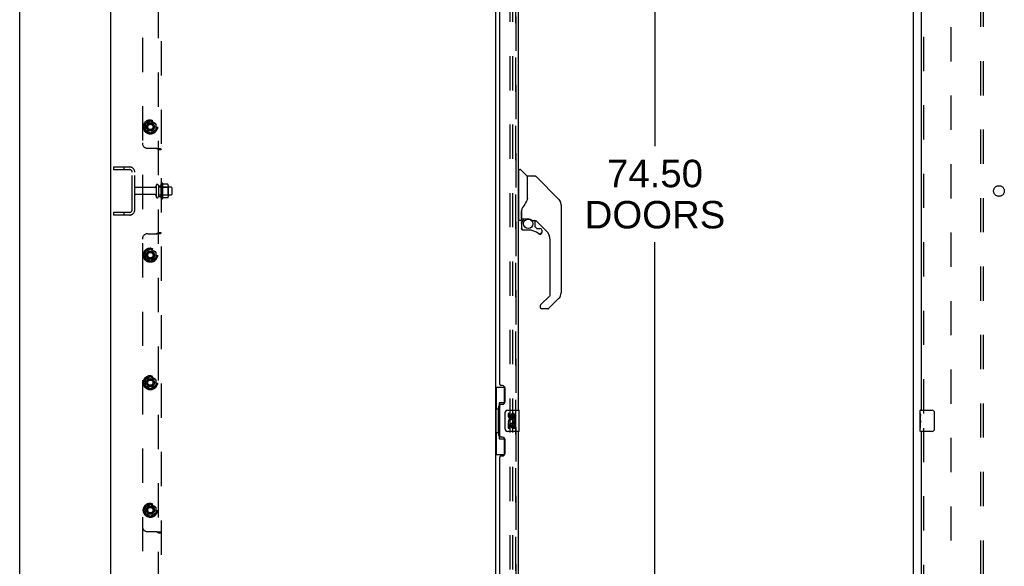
# Model space of a CAD drawing. Header units: inches. Extents: x 0 to 291, y 0 to 188.
# Tile 16 of 113: x 0 to 46, y 75 to 101. Entities that reach past the tile are written whole.
import ezdxf

# ---------------------------------------------------------------- set-up
doc = ezdxf.new("R2010")
doc.units = ezdxf.units.IN
doc.header["$LTSCALE"] = 16.018896
doc.header["$MEASUREMENT"] = 0
doc.linetypes.add('HIDDEN', pattern=[0.2, 0.1, -0.1])
doc.layers.get('0').update_dxf_attribs({"linetype": 'CONTINUOUS'})
for name, color, linetype in [('DEFAULT_2', 8, 'HIDDEN'), ('DIMENSIONS', 7, 'CONTINUOUS'), ('LEFT_OR_SECONDARY_DOOR_ASSEMBLY', 7, 'CONTINUOUS'), ('RIGHT_OR_MAIN_DOOR_ASSEMBLY', 7, 'CONTINUOUS'), ('SUBPANELS', 7, 'CONTINUOUS')]:
    doc.layers.add(name, color=color, linetype=linetype)
doc.styles.get("Standard").update_dxf_attribs({"font": 'arial.ttf'})
doc.dimstyles.new('DIMSTYLE_1', dxfattribs={"dimtxt": 1.284938, "dimasz": 1.713251, "dimexe": 0.09, "dimexo": 0.07, "dimgap": 0.0375, "dimtad": 0, "dimtih": 1, "dimtoh": 1, "dimzin": 4, "dimdsep": 46, "dimtxsty": 'Standard', "dimblk": '_FILLED', "dimblk1": '_FILLED', "dimblk2": '_FILLED', "dimcen": 0.09, "dimadec": 3, "dimazin": 1, "dimtfac": 1, "dimtdec": 3, "dimtofl": 0, "dimtmove": 0, "dimatfit": 3, "dimldrblk": '_FILLED', "dimfxl": 0, "dimtolj": 1, "dimtzin": 4, "dimarcsym": 0})

# ---------------------------------------------------------------- blocks, each defined once
blk = doc.blocks.new('_FILLED')
at = {"color": 0, "linetype": 'ByBlock'}
blk.add_solid([(0, 0), (-1, 0.2), (-1, -0.2)], dxfattribs=at)
blk = doc.blocks.new('*D10')
at = {"layer": 'DIMENSIONS', "color": 2, "linetype": 'Continuous'}
for p, q in [((24.276, 130.287), (31.275, 130.287)), ((29.733, 130.287), (29.733, 95.141)), ((29.733, 55.787), (29.733, 90.644)), ((24.276, 55.787), (31.275, 55.787))]:
    blk.add_line(p, q, dxfattribs=at)
at = {"layer": 'DIMENSIONS', "color": 2, "linetype": 'Continuous', "xscale": 1.7132508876, "yscale": 1.7132508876, "zscale": 1.7132508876}
for p, rotation in [((29.733, 130.287), 90), ((29.733, 55.787), 270)]:
    blk.add_blockref('_FILLED', p, dxfattribs=dict(at, rotation=rotation))
at = {"layer": 'DIMENSIONS', "color": 2, "linetype": 'Continuous', "insert": (29.733, 94.499), "char_height": 1.2849, "width": 6.57277, "attachment_point": 2, "line_spacing_factor": 0.9}
blk.add_mtext('74.50\\PDOORS', dxfattribs=at)
blk = doc.blocks.new('*D14')
at = {"layer": 'DIMENSIONS', "color": 2, "linetype": 'Continuous'}
for p, q in [((6.615, 124.087), (6.615, 121.053)), ((6.615, 122.595), (12.03, 122.595)), ((23.219, 122.595), (17.805, 122.595))]:
    blk.add_line(p, q, dxfattribs=at)
at = {"layer": 'DIMENSIONS', "color": 2, "linetype": 'Continuous', "xscale": 1.7132508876, "yscale": 1.7132508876, "zscale": 1.7132508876, "rotation": 180}
blk.add_blockref('_FILLED', (6.615, 122.595), dxfattribs=at)
at = {"layer": 'DIMENSIONS', "color": 2, "linetype": 'Continuous', "xscale": 1.7132508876, "yscale": 1.7132508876, "zscale": 1.7132508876}
blk.add_blockref('_FILLED', (23.219, 122.595), dxfattribs=at)
at = {"layer": 'DIMENSIONS', "color": 2, "linetype": 'Continuous', "insert": (14.917, 123.237), "char_height": 1.2849, "width": 7.06955, "attachment_point": 2, "line_spacing_factor": 0.9}
blk.add_mtext('16.60\\PUSABLE\\PDEPTH', dxfattribs=at)

msp = doc.modelspace()

# ---------------------------------------------------------------- linework, layer by layer
at = {"color": 7, "linetype": 'Continuous'}
for p, q in [((0, 0), (0, 188.4576)), ((4.2654, 49.1617), (4.2654, 132.9117)), ((41.8314, 49.1617), (41.8314, 132.9117)), ((22.2654, 129.7555), (22.2654, 56.318))]:
    msp.add_line(p, q, dxfattribs=at)
at = {"layer": 'DEFAULT_2', "color": 8, "linetype": 'HIDDEN'}
for p, q in [((22.9529, 56.0992), (22.9529, 129.9742)), ((23.0779, 56.0992), (23.0779, 129.9742)), ((43.5814, 129.5367), (43.5814, 56.5368)), ((4.3904, 94.1617), (4.3904, 94.0367)), ((4.3904, 94.1617), (5.1404, 94.1617)), ((4.3904, 94.0367), (5.1404, 94.0367)), ((4.8664, 94.1617), (4.8664, 94.0367)), ((5.2654, 92.1617), (5.2654, 93.9117)), ((5.3904, 92.1617), (5.3904, 93.9117)), ((6.3179, 93.2017), (5.4204, 93.2017)), ((6.3804, 93.2942), (6.3804, 92.7792)), ((6.4904, 93.2942), (6.4904, 92.7792)), ((7.0854, 93.2242), (6.4904, 93.2242)), ((6.6154, 92.7026), (6.6154, 93.3709)), ((6.6354, 93.2202), (6.6154, 93.2402)), ((6.6354, 93.2202), (6.6354, 92.8532)), ((6.6354, 93.2202), (6.9314, 93.2202)), ((6.6854, 93.3926), (6.6854, 92.6809)), ((6.9301, 93.3556), (6.712, 93.3556)), ((6.9314, 93.2202), (6.9514, 93.2402)), ((6.9314, 93.2202), (6.9314, 92.8532)), ((6.9514, 93.2924), (6.9514, 92.7811)), ((7.1154, 93.1942), (7.1154, 92.8792)), ((6.3179, 92.8717), (5.4204, 92.8717)), ((7.0854, 92.8492), (6.4904, 92.8492)), ((6.6354, 92.8532), (6.6154, 92.8332)), ((6.6354, 92.8532), (6.9314, 92.8532)), ((6.9301, 92.7179), (6.712, 92.7179)), ((6.9314, 92.8532), (6.9514, 92.8332)), ((4.3904, 92.0367), (4.3904, 91.9117)), ((5.1404, 92.0367), (4.3904, 92.0367)), ((5.1404, 91.9117), (4.3904, 91.9117)), ((4.8664, 92.0367), (4.8664, 91.9117))]:
    msp.add_line(p, q, dxfattribs=at)
for points in [[(6.7119, 93.3556), (6.7107, 93.3557), (6.7095, 93.3559), (6.7085, 93.3562), (6.7077, 93.3566), (6.707, 93.3569), (6.7064, 93.3573), (6.7059, 93.3576), (6.7055, 93.358), (6.7051, 93.3583), (6.7048, 93.3586), (6.7045, 93.359), (6.7042, 93.3593), (6.704, 93.3596), (6.7037, 93.3599), (6.7035, 93.3601), (6.7034, 93.3604), (6.7032, 93.3607), (6.7031, 93.3609)], [(6.9392, 93.3497), (6.9385, 93.3511), (6.9374, 93.3524), (6.9362, 93.3536), (6.9347, 93.3545), (6.9331, 93.3552), (6.9314, 93.3555), (6.9301, 93.3556)], [(6.7031, 92.7126), (6.7032, 92.7128), (6.7034, 92.7131), (6.7035, 92.7134), (6.7037, 92.7136), (6.704, 92.7139), (6.7042, 92.7142), (6.7045, 92.7145), (6.7048, 92.7149), (6.7051, 92.7152), (6.7055, 92.7155), (6.7059, 92.7159), (6.7064, 92.7162), (6.707, 92.7166), (6.7077, 92.7169), (6.7085, 92.7173), (6.7095, 92.7176), (6.7107, 92.7178), (6.7119, 92.7179)], [(6.9392, 92.7238), (6.9385, 92.7224), (6.9374, 92.721), (6.9362, 92.7199), (6.9347, 92.719), (6.9331, 92.7183), (6.9314, 92.7179), (6.9301, 92.7179)]]:
    msp.add_lwpolyline(points, dxfattribs=at)
for centre, radius, start, end in [((5.1404, 93.9117), 0.25, 0, 90), ((5.1404, 93.9117), 0.125, 0, 90), ((5.4204, 93.1717), 0.03, 90, 180), ((6.3179, 93.2642), 0.0625, 270, 360), ((6.4354, 93.2942), 0.055, 0, 180), ((6.6538, 93.3709), 0.0384, 34.44966, 180), ((6.0852, 93.0367), 0.6977, 27.6814, 30.66313), ((6.8102, 93.2924), 0.1412, 0, 23.95), ((7.0854, 93.1942), 0.03, 0, 90), ((5.4204, 92.9017), 0.03, 180, 270), ((6.3179, 92.8092), 0.0625, 0, 90), ((6.4354, 92.7792), 0.055, 180, 360), ((6.6538, 92.7026), 0.0384, 180, 325.55034), ((6.0852, 93.0367), 0.6977, 329.33687, 332.3186), ((6.8102, 92.7811), 0.1412, 336.05, 360), ((7.0854, 92.8792), 0.03, 270, 360), ((5.1404, 92.1617), 0.25, 270, 360), ((5.1404, 92.1617), 0.125, 270, 360)]:
    msp.add_arc(centre, radius, start, end, dxfattribs=at)
at = {"layer": 'LEFT_OR_SECONDARY_DOOR_ASSEMBLY', "color": 8, "linetype": 'HIDDEN'}
for p, q in [((23.2194, 56.0332), (23.2194, 130.0402)), ((42.3104, 82.6317), (42.3104, 103.4417)), ((42.3104, 61.1317), (42.3104, 81.9417))]:
    msp.add_line(p, q, dxfattribs=at)
at = {"layer": 'LEFT_OR_SECONDARY_DOOR_ASSEMBLY', "color": 3, "linetype": 'Continuous'}
for p, q in [((23.3234, 103.2867), (23.3234, 82.7867)), ((42.2064, 82.7867), (42.2064, 103.2867)), ((22.4694, 83.9942), (22.4694, 102.0792)), ((22.5894, 83.9342), (22.5294, 83.9342)), ((22.7194, 83.1842), (22.7194, 83.8042)), ((22.4694, 81.5792), (22.4694, 82.9942)), ((22.5294, 83.0542), (22.5894, 83.0542)), ((23.3234, 81.7867), (23.3234, 61.2867)), ((42.2064, 61.2867), (42.2064, 81.7867)), ((22.5894, 81.5192), (22.5294, 81.5192)), ((22.7194, 80.7692), (22.7194, 81.3892)), ((22.4694, 62.4942), (22.4694, 80.5792)), ((22.5294, 80.6392), (22.5894, 80.6392))]:
    msp.add_line(p, q, dxfattribs=at)
at = {"layer": 'LEFT_OR_SECONDARY_DOOR_ASSEMBLY', "color": 7, "linetype": 'Continuous'}
for p, q in [((23.3628, 91.6667), (23.3628, 94.0328)), ((23.3706, 94.0407), (23.4252, 94.0407)), ((23.7478, 93.7344), (23.453, 94.0291)), ((23.3628, 93.9816), (23.3234, 93.9816)), ((23.7565, 93.7135), (23.7565, 92.662)), ((23.7643, 92.6739), (23.7643, 93.7178)), ((24.1254, 93.7257), (23.7722, 93.7257)), ((24.1811, 93.7027), (25.2238, 92.6599)), ((23.7639, 92.6824), (23.743, 92.6249)), ((24.9185, 92.9652), (24.9185, 92.9653)), ((25.2241, 92.6593), (24.9588, 92.925)), ((25.291, 92.5702), (25.2911, 92.5695)), ((25.3392, 92.3815), (25.3392, 88.2786)), ((23.3628, 91.7178), (23.3234, 91.7178)), ((23.481, 92.1074), (23.4809, 92.0994)), ((23.4809, 92.0994), (23.4809, 91.6982)), ((23.481, 92.0155), (23.4814, 92.0221)), ((23.4814, 92.0221), (23.482, 92.0286)), ((23.482, 92.0286), (23.4829, 92.0352)), ((23.4829, 92.0352), (23.484, 92.0417)), ((23.484, 92.0417), (23.4853, 92.0482)), ((23.4898, 92.1299), (23.4888, 92.1052)), ((23.4888, 91.7499), (23.4888, 92.1052)), ((23.5084, 91.7302), (23.8037, 91.7302)), ((23.6077, 91.7302), (23.5425, 91.6649)), ((23.4415, 91.6588), (23.3706, 91.6588)), ((23.4848, 91.5257), (23.4848, 91.2881)), ((23.4871, 91.5257), (23.4961, 91.5257)), ((23.4961, 91.2881), (23.4871, 91.2881)), ((23.5481, 91.6594), (23.5461, 91.6614)), ((23.5505, 91.6571), (23.5481, 91.6594)), ((24.0005, 91.6588), (24.0765, 91.6588)), ((24.1147, 91.655), (24.1147, 91.3717)), ((24.1182, 91.3634), (24.19, 91.2916)), ((24.6544, 91.1625), (24.1592, 91.6577)), ((24.1984, 91.2881), (24.351, 91.2881)), ((23.7998, 91.2094), (23.5636, 91.2094)), ((24.3596, 91.0138), (24.351, 91.0133)), ((24.4277, 91.0901), (24.419, 91.0901)), ((24.4277, 91.0901), (24.4273, 91.0815)), ((24.4297, 91.2094), (24.4297, 91.0901)), ((24.8273, 88.1931), (24.8273, 90.7449)), ((24.3729, 87.706), (24.8043, 88.1374)), ((24.3549, 87.6635), (24.3549, 87.6037)), ((25.2238, 88.0002), (24.7717, 87.548)), ((24.716, 87.5249), (24.4336, 87.5249)), ((22.2654, 83.8617), (22.7059, 83.8617)), ((22.3044, 83.8617), (22.3044, 82.8367)), ((22.6694, 83.8617), (22.6694, 83.0819)), ((22.6694, 83.1267), (22.4424, 83.1267)), ((22.4424, 83.1267), (22.4424, 81.4467)), ((22.2828, 82.8367), (22.4054, 82.8367)), ((22.2828, 82.8367), (22.2828, 81.7367)), ((22.4054, 82.867), (22.4054, 82.8875)), ((22.4054, 81.7367), (22.4054, 82.8367)), ((22.7285, 81.8867), (22.7285, 82.6867)), ((22.8284, 82.7867), (23.3684, 82.7867)), ((22.9289, 82.6325), (22.866, 82.6325)), ((22.866, 82.6325), (22.866, 82.4962)), ((22.9289, 82.4962), (22.9289, 82.6325)), ((22.994, 82.5588), (22.9941, 82.4898)), ((23.0547, 82.4962), (23.0547, 82.5382)), ((23.1175, 82.5382), (23.1175, 82.4019)), ((23.1804, 82.4019), (23.1804, 82.5382)), ((23.3834, 81.8017), (23.3834, 82.7717)), ((42.1464, 82.6261), (42.1464, 82.7717)), ((42.1464, 82.3683), (42.1464, 82.6253)), ((42.1521, 82.5697), (42.1464, 82.5697)), ((42.1533, 82.4019), (42.1533, 82.5382)), ((42.1614, 82.7867), (42.7014, 82.7867)), ((42.8013, 82.6867), (42.8013, 81.8867)), ((22.8843, 82.1713), (22.866, 82.1713)), ((22.866, 82.1713), (22.866, 81.9409)), ((22.9187, 82.1713), (22.9461, 82.1905)), ((22.9187, 82.1713), (23.1804, 82.1713)), ((22.9289, 82.1084), (22.9941, 82.1084)), ((22.9289, 81.9409), (22.9289, 82.1084)), ((22.9941, 82.1084), (22.9941, 81.9724)), ((23.0547, 82.1084), (23.1175, 82.1084)), ((23.0547, 81.9724), (23.0547, 82.1084)), ((23.1098, 82.2073), (23.1675, 82.1823)), ((23.1175, 82.4019), (23.1804, 82.4019)), ((23.1175, 82.1084), (23.1175, 81.9409)), ((23.1804, 81.9409), (23.1804, 82.1713)), ((42.1464, 82.4019), (42.1533, 82.4019)), ((42.1464, 81.8017), (42.1464, 82.3656)), ((42.148, 82.3391), (42.1464, 82.3391)), ((42.1464, 82.2073), (42.1523, 82.2073)), ((42.1464, 82.1713), (42.1533, 82.1713)), ((42.1464, 82.1084), (42.1533, 82.1084)), ((42.1533, 81.9409), (42.1533, 82.1713)), ((22.2828, 81.7367), (22.4054, 81.7367)), ((22.3044, 81.7367), (22.3044, 80.7117)), ((22.4054, 81.686), (22.4054, 81.7065)), ((23.3684, 81.7867), (22.8284, 81.7867)), ((22.866, 81.9409), (22.9289, 81.9409)), ((22.9941, 81.9724), (23.0547, 81.9724)), ((23.1175, 81.9409), (23.1804, 81.9409)), ((42.1464, 81.9409), (42.1533, 81.9409)), ((42.7014, 81.7867), (42.1614, 81.7867)), ((22.4424, 81.4467), (22.6694, 81.4467)), ((22.6694, 81.4916), (22.6694, 80.7117)), ((22.2654, 80.7117), (22.7059, 80.7117))]:
    msp.add_line(p, q, dxfattribs=at)
for points in [[(24.1811, 93.7027), (24.1734, 93.7094), (24.1649, 93.7151), (24.1557, 93.7197), (24.1459, 93.723), (24.1358, 93.725), (24.1254, 93.7257)], [(23.743, 92.6249), (23.7126, 92.5562), (23.6761, 92.486), (23.6342, 92.4142), (23.5872, 92.3411), (23.542, 92.2757)], [(23.7565, 92.85), (23.7582, 92.8494), (23.7608, 92.848), (23.7626, 92.8466), (23.7637, 92.8453), (23.7642, 92.844), (23.7643, 92.8429)], [(25.3315, 92.4586), (25.3242, 92.489), (25.3105, 92.5289), (25.2926, 92.5671), (25.2707, 92.6031), (25.2454, 92.6363), (25.2241, 92.6593)], [(23.542, 92.2757), (23.5313, 92.2594), (23.5162, 92.2308), (23.5037, 92.1986), (23.4947, 92.1643), (23.4898, 92.1299)], [(23.4853, 92.0481), (23.4862, 92.0517), (23.4872, 92.0554), (23.4883, 92.0591), (23.4888, 92.0604)], [(23.8037, 91.7302), (23.807, 91.7302), (23.8206, 91.7296), (23.8339, 91.7284), (23.8469, 91.7265), (23.8595, 91.7239), (23.8715, 91.721), (23.8828, 91.7176), (23.8935, 91.7139), (23.9035, 91.71), (23.9128, 91.7059), (23.9214, 91.7018), (23.9293, 91.6978), (23.9367, 91.6938), (23.9434, 91.6899), (23.9496, 91.6862), (23.9552, 91.6827), (23.9603, 91.6794), (23.965, 91.6763), (23.973, 91.671)], [(23.4871, 91.5257), (23.4877, 91.541), (23.4895, 91.5562), (23.4924, 91.5711), (23.4966, 91.5858), (23.5019, 91.6002), (23.5083, 91.6141), (23.5157, 91.6274), (23.5242, 91.6401), (23.5337, 91.6521), (23.5441, 91.6633)], [(23.5636, 91.2116), (23.555, 91.2121), (23.5465, 91.2135), (23.5383, 91.2159), (23.5304, 91.2192), (23.5229, 91.2233), (23.5159, 91.2283), (23.5095, 91.234), (23.5038, 91.2404), (23.4988, 91.2474), (23.4946, 91.2549), (23.4914, 91.2628), (23.489, 91.2711), (23.4876, 91.2795), (23.4871, 91.2881)], [(23.5505, 91.6571), (23.5405, 91.6463), (23.5315, 91.6349), (23.5234, 91.6228), (23.5163, 91.61), (23.5102, 91.5968), (23.5052, 91.5831), (23.5012, 91.5691), (23.4984, 91.5548), (23.4967, 91.5403), (23.4961, 91.5257)], [(23.4961, 91.2881), (23.4965, 91.2804), (23.4978, 91.273), (23.4999, 91.2657), (23.5028, 91.2587), (23.5065, 91.2521), (23.5109, 91.2459), (23.5159, 91.2403), (23.5215, 91.2352), (23.5277, 91.2308), (23.5343, 91.2272), (23.5413, 91.2243), (23.5486, 91.2222), (23.556, 91.2209), (23.5637, 91.2204)], [(23.5461, 91.6614), (23.5453, 91.6622), (23.5446, 91.6628), (23.5442, 91.6632), (23.5441, 91.6633)], [(23.973, 91.671), (23.9765, 91.6687), (23.9797, 91.6667), (23.9827, 91.6649), (23.9855, 91.6633), (23.9881, 91.662), (23.991, 91.6607), (23.9946, 91.6596), (23.9987, 91.6589)], [(23.5636, 91.2116), (23.5636, 91.2118), (23.5636, 91.2123), (23.5636, 91.2131), (23.5637, 91.2141), (23.5637, 91.2155), (23.5637, 91.217), (23.5637, 91.2204)], [(24.351, 91.0133), (24.3422, 91.0138), (24.3335, 91.0154), (24.325, 91.0179), (24.3169, 91.0213), (24.3092, 91.0257), (24.3021, 91.0309)], [(24.3079, 91.0377), (24.3142, 91.0331), (24.3208, 91.0293), (24.3279, 91.0263), (24.3353, 91.0241), (24.3428, 91.0227), (24.3504, 91.0222), (24.3581, 91.0225), (24.3656, 91.0238), (24.373, 91.0258), (24.3801, 91.0287), (24.3868, 91.0323), (24.3931, 91.0367), (24.3988, 91.0417), (24.4039, 91.0474), (24.4084, 91.0536), (24.4121, 91.0603), (24.4151, 91.0674), (24.4173, 91.0748), (24.4186, 91.0823), (24.419, 91.0901)], [(24.4273, 91.0815), (24.4258, 91.073), (24.4234, 91.0647), (24.4201, 91.0568), (24.416, 91.0492), (24.411, 91.0422), (24.4052, 91.0358), (24.3988, 91.0301), (24.3918, 91.0251), (24.3843, 91.0209), (24.3763, 91.0176), (24.368, 91.0153), (24.3596, 91.0138)], [(24.3729, 87.706), (24.3721, 87.7052), (24.3712, 87.7043), (24.3704, 87.7034), (24.3696, 87.7025), (24.3688, 87.7016), (24.368, 87.7006)], [(22.4424, 83.103), (22.4426, 83.0996), (22.4431, 83.096), (22.444, 83.092), (22.4453, 83.0876), (22.4469, 83.0829), (22.449, 83.0778), (22.4515, 83.0722), (22.4544, 83.0663), (22.4578, 83.0598), (22.4617, 83.0529), (22.466, 83.0455), (22.4708, 83.0377), (22.4761, 83.0293), (22.4784, 83.0257)], [(22.7285, 82.6867), (22.7287, 82.693), (22.7293, 82.6993), (22.7302, 82.7054), (22.7315, 82.7114), (22.7332, 82.7172), (22.7352, 82.7229)], [(42.1464, 82.6261), (42.1466, 82.6223), (42.1469, 82.6177), (42.1475, 82.6123), (42.1491, 82.5991)], [(42.1491, 82.5991), (42.15, 82.5915), (42.1509, 82.5834), (42.1517, 82.5748)], [(42.1517, 82.5748), (42.1524, 82.566), (42.1529, 82.5568), (42.1532, 82.5476), (42.1533, 82.5382)], [(42.7946, 82.7229), (42.7966, 82.7172), (42.7983, 82.7114), (42.7996, 82.7054), (42.8005, 82.6993), (42.8011, 82.693), (42.8013, 82.6867)], [(42.1464, 82.3683), (42.1466, 82.3601), (42.1471, 82.3511), (42.1478, 82.3411)], [(42.1478, 82.3411), (42.1506, 82.3074), (42.1515, 82.2953), (42.1523, 82.2829), (42.1529, 82.2704), (42.1532, 82.2576), (42.1533, 82.2447), (42.1532, 82.2319), (42.1529, 82.2192), (42.1523, 82.2066), (42.1515, 82.1943), (42.1506, 82.1823)], [(22.7352, 81.8506), (22.7332, 81.8563), (22.7315, 81.8621), (22.7302, 81.8681), (22.7293, 81.8742), (22.7287, 81.8804), (22.7285, 81.8867)], [(42.8013, 81.8867), (42.8011, 81.8804), (42.8005, 81.8742), (42.7996, 81.8681), (42.7983, 81.8621), (42.7966, 81.8563), (42.7946, 81.8506)], [(22.4784, 81.5477), (22.4761, 81.5442), (22.4708, 81.5358), (22.466, 81.528), (22.4617, 81.5206), (22.4578, 81.5137), (22.4544, 81.5072), (22.4515, 81.5013), (22.449, 81.4957), (22.4469, 81.4906), (22.4453, 81.4859), (22.444, 81.4815), (22.4431, 81.4775), (22.4426, 81.4738), (22.4424, 81.4705)]]:
    msp.add_lwpolyline(points, dxfattribs=at)
msp.add_circle((23.7998, 91.5046), 0.2165, dxfattribs=at)
for centre, radius, start, end in [((23.3706, 94.0328), 0.00787, 90, 180), ((23.4252, 94.0013), 0.0394, 45, 90), ((23.7269, 93.7135), 0.0295, 0, 45), ((23.7722, 93.7178), 0.00787, 90, 180), ((23.7447, 93.5439), 0.0197, 306.99405, 360), ((24.9455, 92.3815), 0.3937, 20.94788, 45), ((24.9455, 92.3815), 0.3937, 0, 11.2904), ((23.5084, 91.7499), 0.0197, 180, 270), ((23.3706, 91.6667), 0.00787, 180, 270), ((23.4415, 91.6982), 0.0394, 270, 360), ((23.6817, 91.5257), 0.1969, 135, 180), ((23.5636, 91.2881), 0.0787, 180, 270), ((24.0765, 91.4619), 0.1969, 50.64978, 90), ((24.1266, 91.3717), 0.0118, 180, 225), ((24.1984, 91.2999), 0.0118, 225, 270), ((24.351, 91.2094), 0.0787, 0, 90), ((23.7998, 90.422), 0.7874, 50.4788, 90), ((24.351, 91.0901), 0.0787, 230.4788, 360), ((24.2368, 90.7449), 0.5906, 0, 45), ((24.7486, 88.1931), 0.0787, 315, 360), ((24.9455, 88.2786), 0.3937, 315, 360), ((24.414, 87.6635), 0.0591, 141.13263, 180), ((24.4336, 87.6037), 0.0787, 180, 270), ((24.716, 87.6037), 0.0787, 270, 315), ((22.8284, 82.6867), 0.1, 90, 158.79459), ((22.9604, 82.4962), 0.0943, 180, 360), ((22.9604, 82.4962), 0.0314, 180, 261.22946), ((22.9597, 82.5011), 0.0362, 263.42855, 341.76278), ((23.0862, 82.5382), 0.0943, 68.69989, 167.43379), ((23.0861, 82.5382), 0.0314, 0, 180.04847), ((23.0862, 82.5382), 0.0943, 0, 68.67039), ((23.3684, 82.7717), 0.015, 0, 90), ((42.1614, 82.7717), 0.015, 90, 180), ((42.7014, 82.6867), 0.1, 21.19986, 90), ((23.0199, 82.2445), 0.1541, 161.41988, 206.19629), ((23.0232, 82.2447), 0.1572, 336.59665, 161.87913), ((23.0232, 82.2447), 0.1572, 205.73705, 207.8532), ((23.0232, 82.2447), 0.0943, 336.59665, 215.11217), ((22.8284, 81.8867), 0.1, 201.20502, 270), ((23.3684, 81.8017), 0.015, 270, 360), ((42.1614, 81.8017), 0.015, 180, 270), ((42.7014, 81.8867), 0.1, 270, 338.79459)]:
    msp.add_arc(centre, radius, start, end, dxfattribs=at)
at = {"layer": 'LEFT_OR_SECONDARY_DOOR_ASSEMBLY', "color": 3, "linetype": 'Continuous'}
for centre, radius, start, end in [((22.5294, 83.9942), 0.06, 180, 270), ((22.5894, 83.8042), 0.13, 0, 90), ((22.5294, 82.9942), 0.06, 90, 180), ((22.5894, 83.1842), 0.13, 270, 360), ((22.5294, 81.5792), 0.06, 180, 270), ((22.5894, 81.3892), 0.13, 0, 90), ((22.5894, 80.7692), 0.13, 270, 360), ((22.5294, 80.5792), 0.06, 90, 180)]:
    msp.add_arc(centre, radius, start, end, dxfattribs=at)
at = {"layer": 'LEFT_OR_SECONDARY_DOOR_ASSEMBLY', "color": 7, "linetype": 'Continuous'}
for centre, major_axis, ratio, start_param, end_param in [((22.5095, 82.8772), (0, 0.18), 0.5794935, 0.699287, 1.5140098), ((22.5095, 82.8772), (0, 0.18), 0.5794935, -4.6556025, -3.8408796), ((42.4094, 82.2027), (0.263, 0), 0.4328081, -3.1415927, -2.9616046), ((22.5095, 81.6962), (0, 0.18), 0.5794935, 0.699287, 1.5140098), ((22.5095, 81.6962), (0, 0.18), 0.5794935, -4.6556025, -3.8408796)]:
    msp.add_ellipse(centre, major_axis=major_axis, ratio=ratio, start_param=start_param, end_param=end_param, dxfattribs=at)
at = {"layer": 'RIGHT_OR_MAIN_DOOR_ASSEMBLY', "color": 8, "linetype": 'HIDDEN'}
msp.add_line((23.2194, 130.0402), (23.2194, 56.0332), dxfattribs=at)
at = {"layer": 'SUBPANELS', "color": 8, "linetype": 'HIDDEN'}
for p, q in [((6.6154, 128.8805), (6.6154, 57.193)), ((6.4904, 58.535), (6.4904, 127.5385)), ((44.9876, 59.068), (44.9876, 127.0055)), ((45.1126, 59.068), (45.1126, 127.0055)), ((5.7404, 122.6305), (5.7404, 63.443)), ((5.8679, 96.1854), (6.1104, 96.3254)), ((6.1104, 96.3225), (5.8704, 96.184)), ((6.1204, 96.3254), (6.3629, 96.1854)), ((6.3604, 96.184), (6.1204, 96.3225)), ((5.8629, 96.1767), (5.8629, 95.8967)), ((5.8654, 96.1753), (5.8654, 95.8982)), ((6.1104, 95.7481), (5.8679, 95.8881)), ((5.8704, 95.8895), (6.1104, 95.751)), ((6.1204, 95.751), (6.3604, 95.8895)), ((6.3629, 95.8881), (6.1204, 95.7481)), ((6.3654, 96.1753), (6.3654, 95.8982)), ((6.3679, 96.1767), (6.3679, 95.8967)), ((5.9904, 95.0367), (6.4055, 95.0367)), ((6.4904, 94.9794), (6.6154, 94.9794)), ((6.4904, 93.2867), (6.6154, 93.2867)), ((6.4904, 92.7867), (6.6154, 92.7867)), ((5.9904, 91.0367), (6.4055, 91.0367)), ((6.4784, 91.0439), (6.5084, 91.0444)), ((6.4904, 91.0941), (6.6154, 91.0941)), ((5.8679, 90.1854), (6.1104, 90.3254)), ((6.1104, 90.3225), (5.8704, 90.184)), ((6.1204, 90.3254), (6.3629, 90.1854)), ((6.3604, 90.184), (6.1204, 90.3225)), ((5.8629, 90.1767), (5.8629, 89.8967)), ((5.8654, 90.1753), (5.8654, 89.8982)), ((6.1104, 89.7481), (5.8679, 89.8881)), ((5.8704, 89.8895), (6.1104, 89.751)), ((6.1204, 89.751), (6.3604, 89.8895)), ((6.3629, 89.8881), (6.1204, 89.7481)), ((6.3654, 90.1753), (6.3654, 89.8982)), ((6.3679, 90.1767), (6.3679, 89.8967)), ((5.8679, 84.2167), (6.1104, 84.3567)), ((6.1104, 84.3538), (5.8704, 84.2152)), ((6.1204, 84.3567), (6.3629, 84.2167)), ((6.3604, 84.2152), (6.1204, 84.3538)), ((5.8629, 84.208), (5.8629, 83.928)), ((5.8654, 84.2066), (5.8654, 83.9294)), ((6.1104, 83.7793), (5.8679, 83.9193)), ((5.8704, 83.9208), (6.1104, 83.7822)), ((6.1204, 83.7822), (6.3604, 83.9208)), ((6.3629, 83.9193), (6.1204, 83.7793)), ((6.3654, 84.2066), (6.3654, 83.9294)), ((6.3679, 84.208), (6.3679, 83.928)), ((5.8679, 78.2479), (6.1104, 78.3879)), ((6.1104, 78.385), (5.8704, 78.2465)), ((6.1204, 78.3879), (6.3629, 78.2479)), ((6.3604, 78.2465), (6.1204, 78.385)), ((5.8629, 78.2392), (5.8629, 77.9592)), ((5.8654, 78.2378), (5.8654, 77.9607)), ((6.1104, 77.8106), (5.8679, 77.9506)), ((5.8704, 77.952), (6.1104, 77.8135)), ((6.1204, 77.8135), (6.3604, 77.952)), ((6.3629, 77.9506), (6.1204, 77.8106)), ((6.3654, 78.2378), (6.3654, 77.9607)), ((6.3679, 78.2392), (6.3679, 77.9592)), ((5.9904, 77.0992), (6.4055, 77.0992)), ((6.4904, 77.0419), (6.6154, 77.0419))]:
    msp.add_line(p, q, dxfattribs=at)
for points in [[(6.3912, 95.0367), (6.4037, 95.0289), (6.4167, 95.0221), (6.4301, 95.016), (6.4431, 95.0107), (6.4548, 95.0063), (6.4654, 95.002), (6.4751, 94.9976), (6.483, 94.9926), (6.4884, 94.9867), (6.4904, 94.9794)], [(6.4055, 95.0367), (6.4255, 95.0328), (6.4467, 95.0307), (6.4684, 95.0298), (6.4784, 95.0296)], [(6.4784, 95.0296), (6.5084, 95.0291), (6.5261, 95.0286), (6.5425, 95.0276), (6.558, 95.0259), (6.573, 95.023), (6.5868, 95.0187), (6.5988, 95.0124), (6.6062, 95.0058)], [(6.4818, 95.0295), (6.4989, 95.0291), (6.5152, 95.0284), (6.5306, 95.0274), (6.5452, 95.026), (6.5593, 95.0242), (6.5722, 95.0218), (6.5842, 95.0185), (6.5939, 95.0147), (6.5999, 95.0113), (6.604, 95.0081), (6.6062, 95.0058)], [(6.6062, 95.0058), (6.6079, 95.0037), (6.6135, 94.9928), (6.6154, 94.9794)], [(6.3912, 91.0367), (6.4037, 91.0446), (6.4167, 91.0514), (6.4301, 91.0575), (6.4431, 91.0628), (6.4548, 91.0672), (6.4654, 91.0715), (6.4751, 91.0759), (6.483, 91.0809), (6.4884, 91.0868), (6.4904, 91.0941)], [(6.4055, 91.0367), (6.4255, 91.0407), (6.4467, 91.0427), (6.4684, 91.0437)], [(6.6062, 91.0677), (6.6034, 91.0649), (6.5981, 91.0611), (6.591, 91.0575), (6.5814, 91.0541), (6.5704, 91.0513), (6.5599, 91.0494), (6.549, 91.0479), (6.5371, 91.0467), (6.5244, 91.0457), (6.5111, 91.0449), (6.4975, 91.0444), (6.4842, 91.044), (6.4684, 91.0437)], [(6.5084, 91.0444), (6.5261, 91.0449), (6.5425, 91.0459), (6.558, 91.0476), (6.573, 91.0504), (6.5868, 91.0547), (6.5988, 91.0611), (6.6062, 91.0677)], [(6.6062, 91.0677), (6.6079, 91.0698), (6.6135, 91.0807), (6.6154, 91.0941)], [(6.3912, 77.0992), (6.4037, 77.0914), (6.4167, 77.0846), (6.4301, 77.0785), (6.4431, 77.0732), (6.4548, 77.0688), (6.4654, 77.0645), (6.4751, 77.0601), (6.483, 77.0551), (6.4884, 77.0492), (6.4904, 77.0419)], [(6.4055, 77.0992), (6.4255, 77.0953), (6.4467, 77.0932), (6.4684, 77.0923), (6.4784, 77.0921)], [(6.4784, 77.0921), (6.5084, 77.0916), (6.5261, 77.0911), (6.5425, 77.0901), (6.558, 77.0884), (6.573, 77.0855), (6.5868, 77.0812), (6.5988, 77.0749), (6.6062, 77.0683)], [(6.4818, 77.092), (6.4989, 77.0916), (6.5152, 77.0909), (6.5306, 77.0899), (6.5452, 77.0885), (6.5593, 77.0867), (6.5722, 77.0843), (6.5842, 77.081), (6.5939, 77.0772), (6.5999, 77.0738), (6.604, 77.0706), (6.6062, 77.0683)], [(6.6062, 77.0683), (6.6079, 77.0662), (6.6135, 77.0553), (6.6154, 77.0419)]]:
    msp.add_lwpolyline(points, dxfattribs=at)
for centre, radius in [((6.1154, 96.0367), 0.335), ((6.1154, 96.0367), 0.3315), ((6.1154, 96.0367), 0.3183), ((6.1154, 96.0367), 0.3148), ((6.1154, 96.0367), 0.1875), ((6.1154, 96.0367), 0.176), ((6.1154, 96.0367), 0.156), ((6.1154, 96.0367), 0.155), ((6.1154, 96.0367), 0.125), ((45.8314, 93.0367), 0.25), ((6.1154, 90.0367), 0.335), ((6.1154, 90.0367), 0.3315), ((6.1154, 90.0367), 0.3183), ((6.1154, 90.0367), 0.3148), ((6.1154, 90.0367), 0.1875), ((6.1154, 90.0367), 0.176), ((6.1154, 90.0367), 0.156), ((6.1154, 90.0367), 0.155), ((6.1154, 90.0367), 0.125), ((6.1154, 84.068), 0.335), ((6.1154, 84.068), 0.3315), ((6.1154, 84.068), 0.3183), ((6.1154, 84.068), 0.3148), ((6.1154, 84.068), 0.1875), ((6.1154, 84.068), 0.176), ((6.1154, 84.068), 0.156), ((6.1154, 84.068), 0.155), ((6.1154, 84.068), 0.125), ((6.1154, 78.0992), 0.335), ((6.1154, 78.0992), 0.3315), ((6.1154, 78.0992), 0.3183), ((6.1154, 78.0992), 0.3148), ((6.1154, 78.0992), 0.1875), ((6.1154, 78.0992), 0.176), ((6.1154, 78.0992), 0.156), ((6.1154, 78.0992), 0.155), ((6.1154, 78.0992), 0.125)]:
    msp.add_circle(centre, radius, dxfattribs=at)
for centre, radius, start, end in [((6.1154, 96.3168), 0.01, 60.00921, 119.98925), ((6.1154, 96.3139), 0.01, 60.00953, 119.99509), ((5.8729, 96.1767), 0.01, 120.00831, 179.98962), ((5.8729, 95.8967), 0.01, 180.00876, 239.98998), ((5.8754, 96.1753), 0.01, 120.00732, 179.99584), ((5.8754, 95.8982), 0.01, 180.00844, 239.99737), ((6.3554, 96.1753), 0.01, 0.00844, 59.99737), ((6.3554, 95.8982), 0.01, 300.00732, 359.99584), ((6.3579, 96.1767), 0.01, 0.00876, 59.98998), ((6.3579, 95.8967), 0.01, 300.00831, 359.98962), ((6.1154, 95.7596), 0.01, 240.00953, 299.99509), ((6.1154, 95.7567), 0.01, 240.00921, 299.98925), ((5.9904, 95.2867), 0.25, 180, 270), ((5.9904, 90.7867), 0.25, 90, 180), ((6.1154, 90.3168), 0.01, 60.00921, 119.98925), ((6.1154, 90.3139), 0.01, 60.00953, 119.99509), ((5.8729, 90.1767), 0.01, 120.00831, 179.98962), ((5.8729, 89.8967), 0.01, 180.00876, 239.98998), ((5.8754, 90.1753), 0.01, 120.00732, 179.99584), ((5.8754, 89.8982), 0.01, 180.00844, 239.99737), ((6.3554, 90.1753), 0.01, 0.00844, 59.99737), ((6.3554, 89.8982), 0.01, 300.00732, 359.99584), ((6.3579, 90.1767), 0.01, 0.00876, 59.98998), ((6.3579, 89.8967), 0.01, 300.00831, 359.98962), ((6.1154, 89.7596), 0.01, 240.00953, 299.99509), ((6.1154, 89.7567), 0.01, 240.00921, 299.98925), ((6.1154, 84.348), 0.01, 60.00921, 119.98925), ((6.1154, 84.3451), 0.01, 60.00953, 119.99509), ((5.8729, 84.208), 0.01, 120.00831, 179.98962), ((5.8729, 83.928), 0.01, 180.00876, 239.98998), ((5.8754, 84.2066), 0.01, 120.00732, 179.99584), ((5.8754, 83.9294), 0.01, 180.00844, 239.99737), ((6.3554, 84.2066), 0.01, 0.00844, 59.99737), ((6.3554, 83.9294), 0.01, 300.00732, 359.99584), ((6.3579, 84.208), 0.01, 0.00876, 59.98998), ((6.3579, 83.928), 0.01, 300.00831, 359.98962), ((6.1154, 83.7909), 0.01, 240.00953, 299.99509), ((6.1154, 83.788), 0.01, 240.00921, 299.98925), ((6.1154, 78.3793), 0.01, 60.00921, 119.98925), ((6.1154, 78.3764), 0.01, 60.00953, 119.99509), ((5.8729, 78.2392), 0.01, 120.00831, 179.98962), ((5.8729, 77.9592), 0.01, 180.00876, 239.98998), ((5.8754, 78.2378), 0.01, 120.00732, 179.99584), ((5.8754, 77.9607), 0.01, 180.00844, 239.99737), ((6.3554, 78.2378), 0.01, 0.00844, 59.99737), ((6.3554, 77.9607), 0.01, 300.00732, 359.99584), ((6.3579, 78.2392), 0.01, 0.00876, 59.98998), ((6.3579, 77.9592), 0.01, 300.00831, 359.98962), ((6.1154, 77.8221), 0.01, 240.00953, 299.99509), ((6.1154, 77.8192), 0.01, 240.00921, 299.98925), ((5.9904, 77.3492), 0.25, 180, 270)]:
    msp.add_arc(centre, radius, start, end, dxfattribs=at)

# ---------------------------------------------------------------- dimensions: what is measured, and where the dimension line sits
at = {"layer": 'DIMENSIONS', "color": 2, "linetype": 'Continuous'}
for base, p1, p2, angle, text, picture, middle in [((29.7328, 130.2867), (24.2062, 55.7867), (24.2062, 130.2867), 90, '<>\\PDOORS', '*D10', (29.7328, 92.8926)), ((6.6154, 122.5947), (23.2194, 55.8907), (6.6154, 120.9828), 180, '<>\\PUSABLE\\PDEPTH', '*D14', (14.9174, 120.6673))]:
    dim = msp.add_linear_dim(base=base, p1=p1, p2=p2, angle=angle, text=text, dimstyle='DIMSTYLE_1', dxfattribs=at)
    dim.commit()
    dim.dimension.update_dxf_attribs({"geometry": picture, "text_midpoint": middle, "dimtype": 160})

doc.saveas('drawing.dxf')
